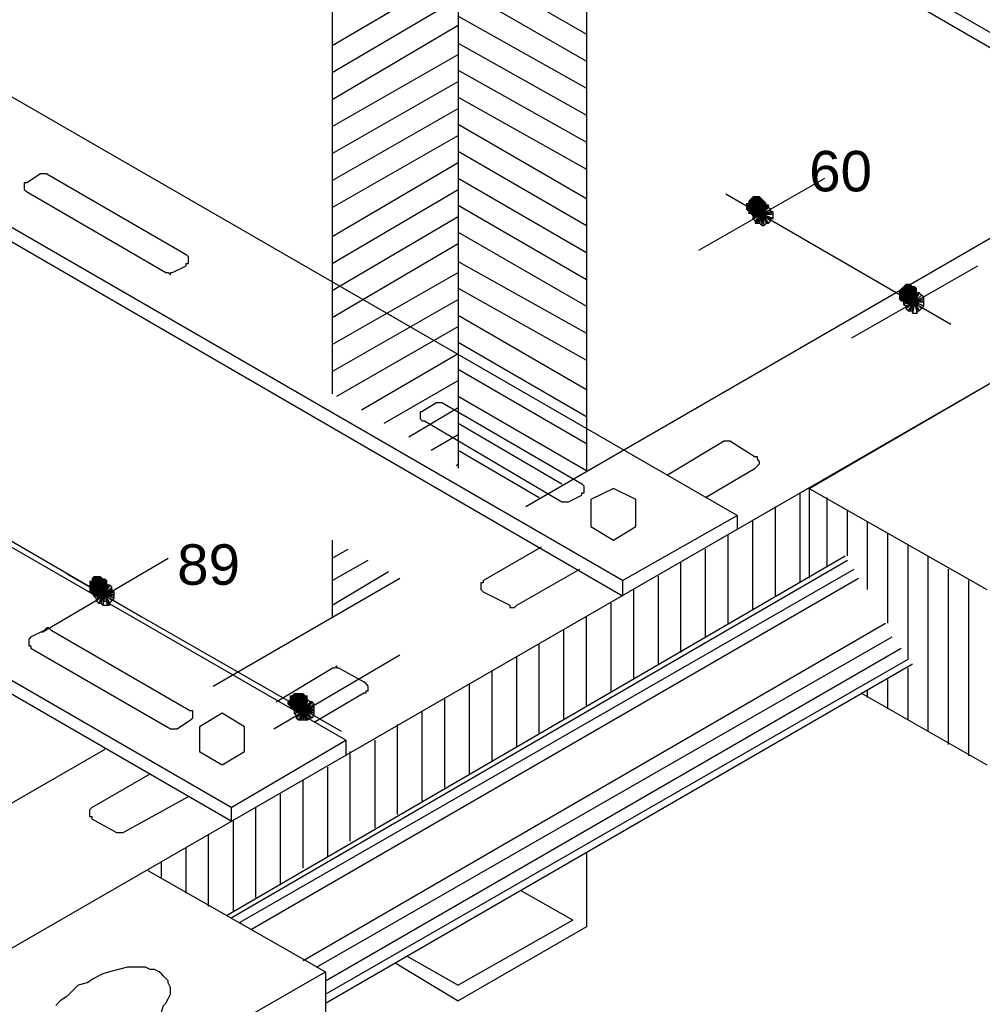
# Model space of a CAD drawing. Header units: millimetres. Extents: x 4476070 to 4476182, y -30324732 to -30324697.
# Tile 29 of 70: x 4476094.392 to 4476095.204, y -30324719.939 to -30324719.109. Entities that reach past the tile are written whole.
import ezdxf

# ---------------------------------------------------------------- set-up
doc = ezdxf.new("R2010")
doc.units = ezdxf.units.MM
doc.styles.get("Standard").update_dxf_attribs({"font": 'arial.ttf'})

msp = doc.modelspace()

# ---------------------------------------------------------------- hatches: boundary and pattern name
at = {"linetype": 'Continuous'}
for points in [[(4476095.00857, -30324719.2594), (4476095.00667, -30324719.2613), (4476095.01236, -30324719.26699)], [(4476095.01047, -30324719.25751), (4476095.00857, -30324719.2594), (4476095.01236, -30324719.26699)], [(4476095.01236, -30324719.25751), (4476095.01047, -30324719.25751), (4476095.01236, -30324719.26699)], [(4476095.01805, -30324719.2594), (4476095.01615, -30324719.25751), (4476095.01236, -30324719.26699)], [(4476095.01615, -30324719.25751), (4476095.01426, -30324719.25751), (4476095.01236, -30324719.26699)], [(4476095.01426, -30324719.25751), (4476095.01236, -30324719.25751), (4476095.01236, -30324719.26699)], [(4476095.01995, -30324719.2613), (4476095.01805, -30324719.2594), (4476095.01236, -30324719.26699)], [(4476095.00667, -30324719.26319), (4476095.00478, -30324719.26319), (4476095.01236, -30324719.26699)], [(4476095.00478, -30324719.26319), (4476095.00478, -30324719.26509), (4476095.01236, -30324719.26699)], [(4476095.00478, -30324719.26509), (4476095.00478, -30324719.26699), (4476095.01236, -30324719.26699)], [(4476095.00478, -30324719.26699), (4476095.00478, -30324719.26888), (4476095.01236, -30324719.26699)], [(4476095.00478, -30324719.26888), (4476095.00667, -30324719.27078), (4476095.01236, -30324719.26699)], [(4476095.00667, -30324719.2613), (4476095.00667, -30324719.26319), (4476095.01236, -30324719.26699)], [(4476095.00667, -30324719.27078), (4476095.00667, -30324719.27268), (4476095.01236, -30324719.26699)], [(4476095.00667, -30324719.27268), (4476095.00857, -30324719.27268), (4476095.01236, -30324719.26699)], [(4476095.00857, -30324719.27268), (4476095.01047, -30324719.27457), (4476095.01236, -30324719.26699)], [(4476095.01047, -30324719.27457), (4476095.01236, -30324719.27457), (4476095.01236, -30324719.26699)], [(4476095.02184, -30324719.26319), (4476095.01995, -30324719.2613), (4476095.01236, -30324719.26699)], [(4476095.02184, -30324719.26509), (4476095.02184, -30324719.26319), (4476095.01236, -30324719.26699)], [(4476095.02184, -30324719.26699), (4476095.02184, -30324719.26509), (4476095.01236, -30324719.26699)], [(4476095.01236, -30324719.27457), (4476095.01426, -30324719.27457), (4476095.01236, -30324719.26699)], [(4476095.01426, -30324719.27457), (4476095.01615, -30324719.27457), (4476095.01236, -30324719.26699)], [(4476095.01615, -30324719.27457), (4476095.01805, -30324719.27268), (4476095.01236, -30324719.26699)], [(4476095.01805, -30324719.27268), (4476095.01995, -30324719.27268), (4476095.01236, -30324719.26699)], [(4476095.01995, -30324719.27268), (4476095.01995, -30324719.27078), (4476095.01236, -30324719.26699)], [(4476095.01995, -30324719.27078), (4476095.02184, -30324719.26888), (4476095.01236, -30324719.26699)], [(4476095.02184, -30324719.26888), (4476095.02184, -30324719.26699), (4476095.01236, -30324719.26699)], [(4476095.13562, -30324719.33525), (4476095.13372, -30324719.33715), (4476095.14131, -30324719.34094)], [(4476095.13752, -30324719.33336), (4476095.13562, -30324719.33525), (4476095.14131, -30324719.34094)], [(4476095.13941, -30324719.33146), (4476095.13752, -30324719.33336), (4476095.14131, -30324719.34094)], [(4476095.14131, -30324719.33146), (4476095.13941, -30324719.33146), (4476095.14131, -30324719.34094)], [(4476095.1451, -30324719.33336), (4476095.1432, -30324719.33146), (4476095.14131, -30324719.34094)], [(4476095.1432, -30324719.33146), (4476095.14131, -30324719.33146), (4476095.14131, -30324719.34094)], [(4476095.14889, -30324719.33525), (4476095.147, -30324719.33336), (4476095.14131, -30324719.34094)], [(4476095.147, -30324719.33336), (4476095.1451, -30324719.33336), (4476095.14131, -30324719.34094)], [(4476095.14889, -30324719.33715), (4476095.14889, -30324719.33525), (4476095.14131, -30324719.34094)], [(4476095.13372, -30324719.33715), (4476095.13372, -30324719.33904), (4476095.14131, -30324719.34094)], [(4476095.13372, -30324719.33904), (4476095.13372, -30324719.34094), (4476095.14131, -30324719.34094)], [(4476095.13372, -30324719.34094), (4476095.13372, -30324719.34284), (4476095.14131, -30324719.34094)], [(4476095.13372, -30324719.34284), (4476095.13372, -30324719.34473), (4476095.14131, -30324719.34094)], [(4476095.13372, -30324719.34473), (4476095.13562, -30324719.34663), (4476095.14131, -30324719.34094)], [(4476095.13562, -30324719.34663), (4476095.13752, -30324719.34663), (4476095.14131, -30324719.34094)], [(4476095.13752, -30324719.34663), (4476095.13941, -30324719.34853), (4476095.14131, -30324719.34094)], [(4476095.13941, -30324719.34853), (4476095.1432, -30324719.34853), (4476095.14131, -30324719.34094)], [(4476095.14889, -30324719.33904), (4476095.14889, -30324719.33715), (4476095.14131, -30324719.34094)], [(4476095.14889, -30324719.34094), (4476095.14889, -30324719.33904), (4476095.14131, -30324719.34094)], [(4476095.14889, -30324719.34473), (4476095.14889, -30324719.34284), (4476095.14131, -30324719.34094)], [(4476095.14889, -30324719.34284), (4476095.14889, -30324719.34094), (4476095.14131, -30324719.34094)], [(4476095.1432, -30324719.34853), (4476095.1451, -30324719.34853), (4476095.14131, -30324719.34094)], [(4476095.1451, -30324719.34853), (4476095.1451, -30324719.34663), (4476095.14131, -30324719.34094)], [(4476095.1451, -30324719.34663), (4476095.147, -30324719.34663), (4476095.14131, -30324719.34094)], [(4476095.147, -30324719.34663), (4476095.14889, -30324719.34473), (4476095.14131, -30324719.34094)], [(4476094.45296, -30324719.58177), (4476094.45107, -30324719.58177), (4476094.45865, -30324719.58746)], [(4476094.45107, -30324719.58177), (4476094.45107, -30324719.58366), (4476094.45865, -30324719.58746)], [(4476094.45107, -30324719.58177), (4476094.45107, -30324719.58366), (4476094.45865, -30324719.58746)], [(4476094.45296, -30324719.58177), (4476094.45107, -30324719.58177), (4476094.45865, -30324719.58746)], [(4476094.45107, -30324719.58366), (4476094.45107, -30324719.58746), (4476094.45865, -30324719.58746)], [(4476094.45107, -30324719.58366), (4476094.45107, -30324719.58746), (4476094.45865, -30324719.58746)], [(4476094.45486, -30324719.57797), (4476094.45296, -30324719.57987), (4476094.45865, -30324719.58746)], [(4476094.45486, -30324719.57797), (4476094.45296, -30324719.57987), (4476094.45865, -30324719.58746)], [(4476094.45296, -30324719.57987), (4476094.45296, -30324719.58177), (4476094.45865, -30324719.58746)], [(4476094.45296, -30324719.57987), (4476094.45296, -30324719.58177), (4476094.45865, -30324719.58746)], [(4476094.45676, -30324719.57797), (4476094.45486, -30324719.57797), (4476094.45865, -30324719.58746)], [(4476094.45676, -30324719.57797), (4476094.45486, -30324719.57797), (4476094.45865, -30324719.58746)], [(4476094.45865, -30324719.57797), (4476094.45676, -30324719.57797), (4476094.45865, -30324719.58746)], [(4476094.45865, -30324719.57797), (4476094.45676, -30324719.57797), (4476094.45865, -30324719.58746)], [(4476094.46244, -30324719.57987), (4476094.46055, -30324719.57797), (4476094.45865, -30324719.58746)], [(4476094.46055, -30324719.57797), (4476094.45865, -30324719.57797), (4476094.45865, -30324719.58746)], [(4476094.46244, -30324719.57987), (4476094.46055, -30324719.57797), (4476094.45865, -30324719.58746)], [(4476094.46055, -30324719.57797), (4476094.45865, -30324719.57797), (4476094.45865, -30324719.58746)], [(4476094.46624, -30324719.58177), (4476094.46434, -30324719.57987), (4476094.45865, -30324719.58746)], [(4476094.46434, -30324719.57987), (4476094.46244, -30324719.57987), (4476094.45865, -30324719.58746)], [(4476094.46624, -30324719.58177), (4476094.46434, -30324719.57987), (4476094.45865, -30324719.58746)], [(4476094.46434, -30324719.57987), (4476094.46244, -30324719.57987), (4476094.45865, -30324719.58746)], [(4476094.46624, -30324719.58366), (4476094.46624, -30324719.58177), (4476094.45865, -30324719.58746)], [(4476094.46624, -30324719.58366), (4476094.46624, -30324719.58177), (4476094.45865, -30324719.58746)], [(4476094.46624, -30324719.58556), (4476094.46624, -30324719.58366), (4476094.45865, -30324719.58746)], [(4476094.46624, -30324719.58556), (4476094.46624, -30324719.58366), (4476094.45865, -30324719.58746)], [(4476094.45107, -30324719.58746), (4476094.45107, -30324719.58935), (4476094.45865, -30324719.58746)], [(4476094.45107, -30324719.58935), (4476094.45107, -30324719.59125), (4476094.45865, -30324719.58746)], [(4476094.45107, -30324719.59125), (4476094.45296, -30324719.59314), (4476094.45865, -30324719.58746)], [(4476094.45107, -30324719.58746), (4476094.45107, -30324719.58935), (4476094.45865, -30324719.58746)], [(4476094.45107, -30324719.58935), (4476094.45107, -30324719.59125), (4476094.45865, -30324719.58746)], [(4476094.45107, -30324719.59125), (4476094.45296, -30324719.59314), (4476094.45865, -30324719.58746)], [(4476094.45296, -30324719.59314), (4476094.45486, -30324719.59504), (4476094.45865, -30324719.58746)], [(4476094.45296, -30324719.59314), (4476094.45486, -30324719.59504), (4476094.45865, -30324719.58746)], [(4476094.45486, -30324719.59504), (4476094.45676, -30324719.59504), (4476094.45865, -30324719.58746)], [(4476094.45486, -30324719.59504), (4476094.45676, -30324719.59504), (4476094.45865, -30324719.58746)], [(4476094.45676, -30324719.59504), (4476094.46055, -30324719.59504), (4476094.45865, -30324719.58746)], [(4476094.45676, -30324719.59504), (4476094.46055, -30324719.59504), (4476094.45865, -30324719.58746)], [(4476094.46813, -30324719.58746), (4476094.46624, -30324719.58556), (4476094.45865, -30324719.58746)], [(4476094.46813, -30324719.58746), (4476094.46624, -30324719.58556), (4476094.45865, -30324719.58746)], [(4476094.46624, -30324719.59125), (4476094.46624, -30324719.58935), (4476094.45865, -30324719.58746)], [(4476094.46624, -30324719.58935), (4476094.46813, -30324719.58746), (4476094.45865, -30324719.58746)], [(4476094.46055, -30324719.59504), (4476094.46244, -30324719.59504), (4476094.45865, -30324719.58746)], [(4476094.46244, -30324719.59504), (4476094.46434, -30324719.59314), (4476094.45865, -30324719.58746)], [(4476094.46434, -30324719.59314), (4476094.46624, -30324719.59125), (4476094.45865, -30324719.58746)], [(4476094.46055, -30324719.59504), (4476094.46244, -30324719.59504), (4476094.45865, -30324719.58746)], [(4476094.46244, -30324719.59504), (4476094.46434, -30324719.59314), (4476094.45865, -30324719.58746)], [(4476094.46434, -30324719.59314), (4476094.46624, -30324719.59125), (4476094.45865, -30324719.58746)], [(4476094.46624, -30324719.59125), (4476094.46624, -30324719.58935), (4476094.45865, -30324719.58746)], [(4476094.46624, -30324719.58935), (4476094.46813, -30324719.58746), (4476094.45865, -30324719.58746)], [(4476094.61983, -30324719.68227), (4476094.61794, -30324719.68417), (4476094.62742, -30324719.68417)], [(4476094.61794, -30324719.68417), (4476094.61794, -30324719.68606), (4476094.62742, -30324719.68417)], [(4476094.61794, -30324719.68606), (4476094.61983, -30324719.68796), (4476094.62742, -30324719.68417)], [(4476094.62173, -30324719.67848), (4476094.61983, -30324719.67848), (4476094.62742, -30324719.68417)], [(4476094.61983, -30324719.67848), (4476094.61983, -30324719.68037), (4476094.62742, -30324719.68417)], [(4476094.61983, -30324719.68037), (4476094.61983, -30324719.68227), (4476094.62742, -30324719.68417)], [(4476094.61983, -30324719.68796), (4476094.62173, -30324719.68985), (4476094.62742, -30324719.68417)], [(4476094.62363, -30324719.67658), (4476094.62173, -30324719.67848), (4476094.62742, -30324719.68417)], [(4476094.62173, -30324719.68985), (4476094.62363, -30324719.69175), (4476094.62742, -30324719.68417)], [(4476094.62552, -30324719.67658), (4476094.62363, -30324719.67658), (4476094.62742, -30324719.68417)], [(4476094.62363, -30324719.69175), (4476094.62742, -30324719.69365), (4476094.62742, -30324719.68417)], [(4476094.62742, -30324719.67658), (4476094.62552, -30324719.67658), (4476094.62742, -30324719.68417)], [(4476094.63311, -30324719.67848), (4476094.63121, -30324719.67658), (4476094.62742, -30324719.68417)], [(4476094.63121, -30324719.67658), (4476094.62932, -30324719.67658), (4476094.62742, -30324719.68417)], [(4476094.62932, -30324719.67658), (4476094.62742, -30324719.67658), (4476094.62742, -30324719.68417)], [(4476094.63501, -30324719.68037), (4476094.63501, -30324719.67848), (4476094.62742, -30324719.68417)], [(4476094.63501, -30324719.67848), (4476094.63311, -30324719.67848), (4476094.62742, -30324719.68417)], [(4476094.63501, -30324719.68227), (4476094.63501, -30324719.68037), (4476094.62742, -30324719.68417)], [(4476094.63501, -30324719.68606), (4476094.63501, -30324719.68227), (4476094.62742, -30324719.68417)], [(4476094.63501, -30324719.68796), (4476094.63501, -30324719.68606), (4476094.62742, -30324719.68417)], [(4476094.62742, -30324719.69365), (4476094.62932, -30324719.69175), (4476094.62742, -30324719.68417)], [(4476094.62932, -30324719.69175), (4476094.63121, -30324719.69175), (4476094.62742, -30324719.68417)], [(4476094.63121, -30324719.69175), (4476094.63311, -30324719.68985), (4476094.62742, -30324719.68417)], [(4476094.63311, -30324719.68985), (4476094.63501, -30324719.68796), (4476094.62742, -30324719.68417)]]:
    msp.add_hatch(color=256, dxfattribs=at).paths.add_polyline_path(points)

# ---------------------------------------------------------------- linework, layer by layer
for points in [[(4476095.45609, -30324719.2613), (4476094.47382, -30324718.69431)], [(4476095.45609, -30324719.27457), (4476094.47382, -30324718.70569)], [(4476094.65586, -30324718.81188), (4476094.65586, -30324719.42438)], [(4476094.76205, -30324718.87446), (4476094.76205, -30324719.48695)], [(4476094.87014, -30324718.93514), (4476094.87014, -30324719.48885)], [(4476094.99719, -30324719.52678), (4476094.01493, -30324718.95979)], [(4476094.90048, -30324719.58177), (4476093.92011, -30324719.01478)], [(4476094.90048, -30324719.59504), (4476093.92011, -30324719.02616)], [(4476094.76205, -30324719.0584), (4476094.87014, -30324719.12097)], [(4476094.65586, -30324719.13046), (4476094.76205, -30324719.06788)], [(4476094.76205, -30324719.08115), (4476094.87014, -30324719.14373)], [(4476094.65586, -30324719.15321), (4476094.76205, -30324719.09063)], [(4476094.76205, -30324719.1058), (4476094.87014, -30324719.16648)], [(4476094.65586, -30324719.17597), (4476094.76205, -30324719.11339)], [(4476094.76205, -30324719.12856), (4476094.87014, -30324719.18924)], [(4476094.65586, -30324719.19872), (4476094.76205, -30324719.13804)], [(4476094.66724, -30324719.7164), (4476093.68498, -30324719.14942)], [(4476094.76205, -30324719.15131), (4476094.87014, -30324719.212)], [(4476094.65586, -30324719.22148), (4476094.76205, -30324719.1608)], [(4476093.46122, -30324720.42561), (4476095.63813, -30324719.16838)], [(4476094.76205, -30324719.17407), (4476094.87014, -30324719.23475)], [(4476094.65586, -30324719.24423), (4476094.76205, -30324719.18355)], [(4476094.76205, -30324719.19682), (4476094.87014, -30324719.2594)], [(4476094.57053, -30324719.77329), (4476093.59016, -30324719.20631)], [(4476094.65586, -30324719.26699), (4476094.76205, -30324719.20631)], [(4476094.57053, -30324719.78467), (4476093.59016, -30324719.21768)], [(4476094.76205, -30324719.21958), (4476094.87014, -30324719.28216)], [(4476094.65586, -30324719.29164), (4476094.76205, -30324719.22906)], [(4476094.39797, -30324719.24613), (4476094.40935, -30324719.23854)], [(4476094.41504, -30324719.23854), (4476094.41314, -30324719.23854), (4476094.41125, -30324719.23854), (4476094.41125, -30324719.23854), (4476094.40935, -30324719.23854)], [(4476094.41504, -30324719.23854), (4476094.53261, -30324719.30681)], [(4476094.76205, -30324719.24234), (4476094.87014, -30324719.30491)], [(4476094.96496, -30324719.30302), (4476095.07115, -30324719.24234)], [(4476094.39797, -30324719.24613), (4476094.39797, -30324719.24613), (4476094.39608, -30324719.24613), (4476094.39608, -30324719.24802), (4476094.39608, -30324719.24992), (4476094.39608, -30324719.25182), (4476094.39608, -30324719.25182), (4476094.39797, -30324719.25371), (4476094.39797, -30324719.25371)], [(4476094.65586, -30324719.31439), (4476094.76205, -30324719.25182)], [(4476094.39797, -30324719.25371), (4476094.51554, -30324719.32198)], [(4476094.81894, -30324719.51919), (4476095.26836, -30324719.2594)], [(4476094.98771, -30324719.25561), (4476095.17734, -30324719.36559)], [(4476094.76205, -30324719.26509), (4476094.87014, -30324719.32767)], [(4476095.01236, -30324719.26699), (4476095.01047, -30324719.26888), (4476095.01805, -30324719.27268), (4476095.01236, -30324719.26699)], [(4476095.01047, -30324719.26888), (4476095.01047, -30324719.27078), (4476095.01805, -30324719.27268), (4476095.01047, -30324719.26888)], [(4476095.01426, -30324719.26509), (4476095.01236, -30324719.26699), (4476095.01805, -30324719.27268), (4476095.01426, -30324719.26509)], [(4476095.01615, -30324719.26509), (4476095.01426, -30324719.26509), (4476095.01805, -30324719.27268), (4476095.01615, -30324719.26509)], [(4476095.01805, -30324719.26509), (4476095.01615, -30324719.26509), (4476095.01805, -30324719.27268), (4476095.01805, -30324719.26509)], [(4476095.02374, -30324719.26699), (4476095.02374, -30324719.26509), (4476095.01805, -30324719.27268), (4476095.02374, -30324719.26699)], [(4476095.02374, -30324719.26509), (4476095.02184, -30324719.26509), (4476095.01805, -30324719.27268), (4476095.02374, -30324719.26509)], [(4476095.02184, -30324719.26509), (4476095.01995, -30324719.26509), (4476095.01805, -30324719.27268), (4476095.02184, -30324719.26509)], [(4476095.01995, -30324719.26509), (4476095.01805, -30324719.26509), (4476095.01805, -30324719.27268), (4476095.01995, -30324719.26509)], [(4476095.02564, -30324719.26888), (4476095.02374, -30324719.26699), (4476095.01805, -30324719.27268), (4476095.02564, -30324719.26888)], [(4476095.02564, -30324719.27078), (4476095.02564, -30324719.26888), (4476095.01805, -30324719.27268), (4476095.02564, -30324719.27078)], [(4476094.65586, -30324719.33715), (4476094.76205, -30324719.27457)], [(4476095.01047, -30324719.27078), (4476095.01047, -30324719.27268), (4476095.01805, -30324719.27268), (4476095.01047, -30324719.27078)], [(4476095.01047, -30324719.27268), (4476095.01047, -30324719.27457), (4476095.01805, -30324719.27268), (4476095.01047, -30324719.27268)], [(4476095.01047, -30324719.27457), (4476095.01047, -30324719.27647), (4476095.01805, -30324719.27268), (4476095.01047, -30324719.27457)], [(4476095.01047, -30324719.27647), (4476095.01236, -30324719.27836), (4476095.01805, -30324719.27268), (4476095.01047, -30324719.27647)], [(4476095.01236, -30324719.27836), (4476095.01236, -30324719.28026), (4476095.01805, -30324719.27268), (4476095.01236, -30324719.27836)], [(4476095.01236, -30324719.28026), (4476095.01426, -30324719.28026), (4476095.01805, -30324719.27268), (4476095.01236, -30324719.28026)], [(4476095.01426, -30324719.28026), (4476095.01615, -30324719.28026), (4476095.01805, -30324719.27268), (4476095.01426, -30324719.28026)], [(4476095.01615, -30324719.28026), (4476095.01805, -30324719.28216), (4476095.01805, -30324719.27268), (4476095.01615, -30324719.28026)], [(4476095.02753, -30324719.27268), (4476095.02753, -30324719.27078), (4476095.01805, -30324719.27268), (4476095.02753, -30324719.27268)], [(4476095.02753, -30324719.27078), (4476095.02564, -30324719.27078), (4476095.01805, -30324719.27268), (4476095.02753, -30324719.27078)], [(4476095.01805, -30324719.28216), (4476095.01995, -30324719.28216), (4476095.01805, -30324719.27268), (4476095.01805, -30324719.28216)], [(4476095.01995, -30324719.28216), (4476095.02184, -30324719.28026), (4476095.01805, -30324719.27268), (4476095.01995, -30324719.28216)], [(4476095.02184, -30324719.28026), (4476095.02374, -30324719.28026), (4476095.01805, -30324719.27268), (4476095.02184, -30324719.28026)], [(4476095.02374, -30324719.28026), (4476095.02564, -30324719.27836), (4476095.01805, -30324719.27268), (4476095.02374, -30324719.28026)], [(4476095.02564, -30324719.27836), (4476095.02564, -30324719.27647), (4476095.01805, -30324719.27268), (4476095.02564, -30324719.27836)], [(4476095.02564, -30324719.27647), (4476095.02753, -30324719.27647), (4476095.01805, -30324719.27268), (4476095.02564, -30324719.27647)], [(4476095.02753, -30324719.27647), (4476095.02753, -30324719.27268), (4476095.01805, -30324719.27268), (4476095.02753, -30324719.27647)], [(4476094.76205, -30324719.28785), (4476094.87014, -30324719.35042)], [(4476094.65586, -30324719.3599), (4476094.76205, -30324719.29733)], [(4476094.53261, -30324719.31629), (4476094.53261, -30324719.31439), (4476094.5345, -30324719.31439), (4476094.5345, -30324719.3125), (4476094.5345, -30324719.3106), (4476094.5345, -30324719.3106), (4476094.5345, -30324719.3087), (4476094.53261, -30324719.30681)], [(4476094.52123, -30324719.32198), (4476094.53261, -30324719.31629)], [(4476094.76205, -30324719.3125), (4476094.87014, -30324719.37318)], [(4476095.0939, -30324719.37697), (4476095.20009, -30324719.31629)], [(4476094.51554, -30324719.32198), (4476094.51744, -30324719.32198), (4476094.51933, -30324719.32387), (4476094.51933, -30324719.32198), (4476094.52123, -30324719.32198)], [(4476094.65586, -30324719.38266), (4476094.76205, -30324719.32198)], [(4476094.76205, -30324719.33525), (4476094.87014, -30324719.39593)], [(4476095.14131, -30324719.34094), (4476095.13941, -30324719.34284), (4476095.147, -30324719.34663), (4476095.14131, -30324719.34094)], [(4476095.13941, -30324719.34284), (4476095.13941, -30324719.34473), (4476095.147, -30324719.34663), (4476095.13941, -30324719.34284)], [(4476095.1432, -30324719.33904), (4476095.14131, -30324719.33904), (4476095.147, -30324719.34663), (4476095.1432, -30324719.33904)], [(4476095.14131, -30324719.33904), (4476095.14131, -30324719.34094), (4476095.147, -30324719.34663), (4476095.14131, -30324719.33904)], [(4476095.1451, -30324719.33904), (4476095.1432, -30324719.33904), (4476095.147, -30324719.34663), (4476095.1451, -30324719.33904)], [(4476095.147, -30324719.33904), (4476095.1451, -30324719.33904), (4476095.147, -30324719.34663), (4476095.147, -30324719.33904)], [(4476095.15269, -30324719.34094), (4476095.15079, -30324719.33904), (4476095.147, -30324719.34663), (4476095.15269, -30324719.34094)], [(4476095.15079, -30324719.33904), (4476095.14889, -30324719.33904), (4476095.147, -30324719.34663), (4476095.15079, -30324719.33904)], [(4476095.14889, -30324719.33904), (4476095.147, -30324719.33904), (4476095.147, -30324719.34663), (4476095.14889, -30324719.33904)], [(4476095.15458, -30324719.34284), (4476095.15269, -30324719.34094), (4476095.147, -30324719.34663), (4476095.15458, -30324719.34284)], [(4476095.15458, -30324719.34473), (4476095.15458, -30324719.34284), (4476095.147, -30324719.34663), (4476095.15458, -30324719.34473)], [(4476094.65586, -30324719.40541), (4476094.76205, -30324719.34473)], [(4476095.13941, -30324719.34473), (4476095.13752, -30324719.34663), (4476095.147, -30324719.34663), (4476095.13941, -30324719.34473)], [(4476095.13752, -30324719.34663), (4476095.13752, -30324719.34853), (4476095.147, -30324719.34663), (4476095.13752, -30324719.34663)], [(4476095.13752, -30324719.34853), (4476095.13941, -30324719.35042), (4476095.147, -30324719.34663), (4476095.13752, -30324719.34853)], [(4476095.13941, -30324719.35042), (4476095.13941, -30324719.35232), (4476095.147, -30324719.34663), (4476095.13941, -30324719.35042)], [(4476095.13941, -30324719.35232), (4476095.14131, -30324719.35422), (4476095.147, -30324719.34663), (4476095.13941, -30324719.35232)], [(4476095.14131, -30324719.35422), (4476095.1432, -30324719.35422), (4476095.147, -30324719.34663), (4476095.14131, -30324719.35422)], [(4476095.1432, -30324719.35422), (4476095.1451, -30324719.35422), (4476095.147, -30324719.34663), (4476095.1432, -30324719.35422)], [(4476095.1451, -30324719.35422), (4476095.1451, -30324719.35611), (4476095.147, -30324719.34663), (4476095.1451, -30324719.35422)], [(4476095.1451, -30324719.35611), (4476095.14889, -30324719.35611), (4476095.147, -30324719.34663), (4476095.1451, -30324719.35611)], [(4476095.15458, -30324719.34663), (4476095.15458, -30324719.34473), (4476095.147, -30324719.34663), (4476095.15458, -30324719.34663)], [(4476095.15458, -30324719.35042), (4476095.15458, -30324719.35042), (4476095.147, -30324719.34663), (4476095.15458, -30324719.35042)], [(4476095.15458, -30324719.35042), (4476095.15458, -30324719.34663), (4476095.147, -30324719.34663), (4476095.15458, -30324719.35042)], [(4476095.15458, -30324719.34663), (4476095.15458, -30324719.34663), (4476095.147, -30324719.34663), (4476095.15458, -30324719.34663)], [(4476095.14889, -30324719.35611), (4476095.14889, -30324719.35422), (4476095.147, -30324719.34663), (4476095.14889, -30324719.35611)], [(4476095.14889, -30324719.35422), (4476095.15079, -30324719.35422), (4476095.147, -30324719.34663), (4476095.14889, -30324719.35422)], [(4476095.15079, -30324719.35422), (4476095.15269, -30324719.35232), (4476095.147, -30324719.34663), (4476095.15079, -30324719.35422)], [(4476095.15269, -30324719.35232), (4476095.15458, -30324719.35042), (4476095.147, -30324719.34663), (4476095.15269, -30324719.35232)], [(4476094.76205, -30324719.35801), (4476094.87014, -30324719.42058)], [(4476094.65966, -30324719.42627), (4476094.76205, -30324719.36749)], [(4476095.05787, -30324719.50402), (4476095.30249, -30324719.3618)], [(4476094.76205, -30324719.38076), (4476094.87014, -30324719.44334)], [(4476094.68052, -30324719.43765), (4476094.76205, -30324719.39024)], [(4476094.76205, -30324719.40352), (4476094.87014, -30324719.46609)], [(4476094.69948, -30324719.44903), (4476094.76205, -30324719.413)], [(4476094.76205, -30324719.42627), (4476094.87014, -30324719.48885)], [(4476094.73361, -30324719.43765), (4476094.74309, -30324719.43196)], [(4476094.74878, -30324719.43196), (4476094.74688, -30324719.43196), (4476094.74688, -30324719.43196), (4476094.74499, -30324719.43196), (4476094.74309, -30324719.43196)], [(4476094.74878, -30324719.43196), (4476094.86635, -30324719.50023)], [(4476094.72034, -30324719.46041), (4476094.76205, -30324719.43575)], [(4476094.73361, -30324719.43765), (4476094.73171, -30324719.43955), (4476094.72982, -30324719.43955), (4476094.72982, -30324719.44144), (4476094.72982, -30324719.44334), (4476094.72982, -30324719.44524), (4476094.72982, -30324719.44524), (4476094.73171, -30324719.44713), (4476094.73361, -30324719.44713)], [(4476094.73361, -30324719.44713), (4476094.84928, -30324719.5154)], [(4476094.76205, -30324719.44903), (4476094.84928, -30324719.50023)], [(4476094.22731, -30324719.45661), (4476094.49468, -30324719.61211)], [(4476094.7393, -30324719.47178), (4476094.76205, -30324719.45851)], [(4476094.93841, -30324719.49264), (4476094.98581, -30324719.4642)], [(4476094.9915, -30324719.4642), (4476094.98961, -30324719.4642), (4476094.98961, -30324719.4642), (4476094.98771, -30324719.4642), (4476094.98581, -30324719.4642)], [(4476094.9915, -30324719.4642), (4476095.01236, -30324719.47747)], [(4476094.76205, -30324719.47178), (4476094.83032, -30324719.51161)], [(4476094.76016, -30324719.48506), (4476094.76205, -30324719.48316)], [(4476095.01236, -30324719.48695), (4476095.01426, -30324719.48506), (4476095.01426, -30324719.48506), (4476095.01615, -30324719.48316), (4476095.01615, -30324719.48126), (4476095.01615, -30324719.48126), (4476095.01426, -30324719.47937), (4476095.01426, -30324719.47747), (4476095.01236, -30324719.47747)], [(4476094.97064, -30324719.51161), (4476095.01236, -30324719.48695)], [(4476094.86635, -30324719.50971), (4476094.86635, -30324719.50781), (4476094.86825, -30324719.50781), (4476094.86825, -30324719.50592), (4476094.86825, -30324719.50402), (4476094.86825, -30324719.50212), (4476094.86825, -30324719.50212), (4476094.86635, -30324719.50023)], [(4476094.85497, -30324719.5154), (4476094.86635, -30324719.50971)], [(4476094.87393, -30324719.5135), (4476094.87393, -30324719.53626), (4476094.8929, -30324719.54763), (4476094.91186, -30324719.53626), (4476094.91186, -30324719.5135), (4476094.8929, -30324719.50402), (4476094.87393, -30324719.5135)], [(4476095.05029, -30324719.58366), (4476095.05029, -30324719.50781)], [(4476095.05787, -30324719.50402), (4476095.05787, -30324719.57987)], [(4476095.05787, -30324719.50402), (4476095.20768, -30324719.58935)], [(4476094.84928, -30324719.5154), (4476094.85118, -30324719.5154), (4476094.85308, -30324719.5154), (4476094.85308, -30324719.5154), (4476094.85497, -30324719.5154)], [(4476095.07304, -30324719.57039), (4476095.07304, -30324719.51161)], [(4476095.02943, -30324719.59504), (4476095.02943, -30324719.51919)], [(4476095.09011, -30324719.56091), (4476095.09011, -30324719.52298)], [(4476094.90048, -30324719.58177), (4476094.99719, -30324719.52678)], [(4476094.99719, -30324719.52678), (4476094.99719, -30324719.53815)], [(4476095.01047, -30324719.60642), (4476095.01047, -30324719.53057)], [(4476095.10718, -30324719.58935), (4476095.10718, -30324719.53246)], [(4476095.12424, -30324719.6178), (4476095.12424, -30324719.54195)], [(4476094.65586, -30324719.54763), (4476094.65586, -30324719.61211)], [(4476094.98961, -30324719.6178), (4476094.98961, -30324719.54384)], [(4476095.14131, -30324719.64814), (4476095.14131, -30324719.55143)], [(4476094.65586, -30324719.5628), (4476094.66914, -30324719.55522)], [(4476094.78291, -30324719.58177), (4476094.83222, -30324719.55332)], [(4476094.97064, -30324719.62917), (4476094.97064, -30324719.55522)], [(4476094.41125, -30324719.62538), (4476094.51744, -30324719.5628)], [(4476094.56674, -30324719.86431), (4476095.08821, -30324719.56091)], [(4476094.57053, -30324719.86621), (4476095.09011, -30324719.5647)], [(4476094.65586, -30324719.58177), (4476094.6862, -30324719.5647)], [(4476094.94979, -30324719.64245), (4476094.94979, -30324719.5666)], [(4476095.15837, -30324719.70882), (4476095.15837, -30324719.56091)], [(4476094.4321, -30324719.57608), (4476094.66345, -30324719.70882)], [(4476094.57812, -30324719.87), (4476095.0958, -30324719.57229)], [(4476094.65586, -30324719.60263), (4476094.70327, -30324719.57418)], [(4476094.81136, -30324719.60263), (4476094.86445, -30324719.57229)], [(4476095.17544, -30324719.72019), (4476095.17544, -30324719.57229)], [(4476094.55536, -30324719.67089), (4476094.71275, -30324719.57987)], [(4476094.5876, -30324719.87569), (4476095.09959, -30324719.57987)], [(4476094.78291, -30324719.58177), (4476094.78291, -30324719.58366), (4476094.78102, -30324719.58366), (4476094.78102, -30324719.58556), (4476094.78102, -30324719.58746), (4476094.78102, -30324719.58746), (4476094.78102, -30324719.58935), (4476094.78291, -30324719.59125), (4476094.78291, -30324719.59125)], [(4476094.90048, -30324719.58177), (4476094.90048, -30324719.59504)], [(4476094.90048, -30324719.58177), (4476094.90048, -30324719.59504)], [(4476094.93082, -30324719.65193), (4476094.93082, -30324719.57797)], [(4476095.19251, -30324719.72968), (4476095.19251, -30324719.58177)], [(4476094.45676, -30324719.58935), (4476094.45486, -30324719.59125), (4476094.46434, -30324719.59314), (4476094.45676, -30324719.58935)], [(4476094.45676, -30324719.58935), (4476094.45486, -30324719.59125), (4476094.46434, -30324719.59314), (4476094.45676, -30324719.58935)], [(4476094.45486, -30324719.59125), (4476094.45486, -30324719.59314), (4476094.46434, -30324719.59314), (4476094.45486, -30324719.59125)], [(4476094.45486, -30324719.59125), (4476094.45486, -30324719.59314), (4476094.46434, -30324719.59314), (4476094.45486, -30324719.59125)], [(4476094.45865, -30324719.58746), (4476094.45676, -30324719.58935), (4476094.46434, -30324719.59314), (4476094.45865, -30324719.58746)], [(4476094.45865, -30324719.58746), (4476094.45676, -30324719.58935), (4476094.46434, -30324719.59314), (4476094.45865, -30324719.58746)], [(4476094.46055, -30324719.58556), (4476094.45865, -30324719.58556), (4476094.46434, -30324719.59314), (4476094.46055, -30324719.58556)], [(4476094.45865, -30324719.58556), (4476094.45865, -30324719.58746), (4476094.46434, -30324719.59314), (4476094.45865, -30324719.58556)], [(4476094.46055, -30324719.58556), (4476094.45865, -30324719.58556), (4476094.46434, -30324719.59314), (4476094.46055, -30324719.58556)], [(4476094.45865, -30324719.58556), (4476094.45865, -30324719.58746), (4476094.46434, -30324719.59314), (4476094.45865, -30324719.58556)], [(4476094.46244, -30324719.58556), (4476094.46055, -30324719.58556), (4476094.46434, -30324719.59314), (4476094.46244, -30324719.58556)], [(4476094.46244, -30324719.58556), (4476094.46055, -30324719.58556), (4476094.46434, -30324719.59314), (4476094.46244, -30324719.58556)], [(4476094.46434, -30324719.58556), (4476094.46244, -30324719.58556), (4476094.46434, -30324719.59314), (4476094.46434, -30324719.58556)], [(4476094.46434, -30324719.58556), (4476094.46244, -30324719.58556), (4476094.46434, -30324719.59314), (4476094.46434, -30324719.58556)], [(4476094.47003, -30324719.58746), (4476094.46813, -30324719.58556), (4476094.46434, -30324719.59314), (4476094.47003, -30324719.58746)], [(4476094.46813, -30324719.58556), (4476094.46624, -30324719.58556), (4476094.46434, -30324719.59314), (4476094.46813, -30324719.58556)], [(4476094.46624, -30324719.58556), (4476094.46434, -30324719.58556), (4476094.46434, -30324719.59314), (4476094.46624, -30324719.58556)], [(4476094.47003, -30324719.58746), (4476094.46813, -30324719.58556), (4476094.46434, -30324719.59314), (4476094.47003, -30324719.58746)], [(4476094.46813, -30324719.58556), (4476094.46624, -30324719.58556), (4476094.46434, -30324719.59314), (4476094.46813, -30324719.58556)], [(4476094.46624, -30324719.58556), (4476094.46434, -30324719.58556), (4476094.46434, -30324719.59314), (4476094.46624, -30324719.58556)], [(4476094.47003, -30324719.58935), (4476094.47003, -30324719.58746), (4476094.46434, -30324719.59314), (4476094.47003, -30324719.58935)], [(4476094.47003, -30324719.58935), (4476094.47003, -30324719.58746), (4476094.46434, -30324719.59314), (4476094.47003, -30324719.58935)], [(4476094.47193, -30324719.59125), (4476094.47003, -30324719.58935), (4476094.46434, -30324719.59314), (4476094.47193, -30324719.59125)], [(4476094.47193, -30324719.59125), (4476094.47003, -30324719.58935), (4476094.46434, -30324719.59314), (4476094.47193, -30324719.59125)], [(4476094.47193, -30324719.59314), (4476094.47193, -30324719.59125), (4476094.46434, -30324719.59314), (4476094.47193, -30324719.59314)], [(4476094.47193, -30324719.59314), (4476094.47193, -30324719.59125), (4476094.46434, -30324719.59314), (4476094.47193, -30324719.59314)], [(4476094.78291, -30324719.59125), (4476094.80567, -30324719.60263)], [(4476094.90996, -30324719.6652), (4476094.90996, -30324719.58935)], [(4476094.45486, -30324719.59314), (4476094.45486, -30324719.59504), (4476094.46434, -30324719.59314), (4476094.45486, -30324719.59314)], [(4476094.45486, -30324719.59504), (4476094.45676, -30324719.59694), (4476094.46434, -30324719.59314), (4476094.45486, -30324719.59504)], [(4476094.45486, -30324719.59314), (4476094.45486, -30324719.59504), (4476094.46434, -30324719.59314), (4476094.45486, -30324719.59314)], [(4476094.45486, -30324719.59504), (4476094.45676, -30324719.59694), (4476094.46434, -30324719.59314), (4476094.45486, -30324719.59504)], [(4476094.45676, -30324719.59694), (4476094.45676, -30324719.59883), (4476094.46434, -30324719.59314), (4476094.45676, -30324719.59694)], [(4476094.45676, -30324719.59883), (4476094.45865, -30324719.60073), (4476094.46434, -30324719.59314), (4476094.45676, -30324719.59883)], [(4476094.45676, -30324719.59694), (4476094.45676, -30324719.59883), (4476094.46434, -30324719.59314), (4476094.45676, -30324719.59694)], [(4476094.45676, -30324719.59883), (4476094.45865, -30324719.60073), (4476094.46434, -30324719.59314), (4476094.45676, -30324719.59883)], [(4476094.45865, -30324719.60073), (4476094.46055, -30324719.60073), (4476094.46434, -30324719.59314), (4476094.45865, -30324719.60073)], [(4476094.45865, -30324719.60073), (4476094.46055, -30324719.60073), (4476094.46434, -30324719.59314), (4476094.45865, -30324719.60073)], [(4476094.46055, -30324719.60073), (4476094.46244, -30324719.60263), (4476094.46434, -30324719.59314), (4476094.46055, -30324719.60073)], [(4476094.46055, -30324719.60073), (4476094.46244, -30324719.60263), (4476094.46434, -30324719.59314), (4476094.46055, -30324719.60073)], [(4476094.46244, -30324719.60263), (4476094.46244, -30324719.60263), (4476094.46434, -30324719.59314), (4476094.46244, -30324719.60263)], [(4476094.46244, -30324719.60263), (4476094.46624, -30324719.60263), (4476094.46434, -30324719.59314), (4476094.46244, -30324719.60263)], [(4476094.46244, -30324719.60263), (4476094.46244, -30324719.60263), (4476094.46434, -30324719.59314), (4476094.46244, -30324719.60263)], [(4476094.46244, -30324719.60263), (4476094.46624, -30324719.60263), (4476094.46434, -30324719.59314), (4476094.46244, -30324719.60263)], [(4476094.47193, -30324719.59694), (4476094.47193, -30324719.59694), (4476094.46434, -30324719.59314), (4476094.47193, -30324719.59694)], [(4476094.47193, -30324719.59694), (4476094.47193, -30324719.59504), (4476094.46434, -30324719.59314), (4476094.47193, -30324719.59694)], [(4476094.47193, -30324719.59504), (4476094.47193, -30324719.59314), (4476094.46434, -30324719.59314), (4476094.47193, -30324719.59504)], [(4476094.46624, -30324719.60263), (4476094.46813, -30324719.60263), (4476094.46434, -30324719.59314), (4476094.46624, -30324719.60263)], [(4476094.46813, -30324719.60263), (4476094.46813, -30324719.60073), (4476094.46434, -30324719.59314), (4476094.46813, -30324719.60263)], [(4476094.46813, -30324719.60073), (4476094.47003, -30324719.59883), (4476094.46434, -30324719.59314), (4476094.46813, -30324719.60073)], [(4476094.47003, -30324719.59883), (4476094.47193, -30324719.59694), (4476094.46434, -30324719.59314), (4476094.47003, -30324719.59883)], [(4476094.46624, -30324719.60263), (4476094.46813, -30324719.60263), (4476094.46434, -30324719.59314), (4476094.46624, -30324719.60263)], [(4476094.46813, -30324719.60263), (4476094.46813, -30324719.60073), (4476094.46434, -30324719.59314), (4476094.46813, -30324719.60263)], [(4476094.46813, -30324719.60073), (4476094.47003, -30324719.59883), (4476094.46434, -30324719.59314), (4476094.46813, -30324719.60073)], [(4476094.47003, -30324719.59883), (4476094.47193, -30324719.59694), (4476094.46434, -30324719.59314), (4476094.47003, -30324719.59883)], [(4476094.47193, -30324719.59694), (4476094.47193, -30324719.59694), (4476094.46434, -30324719.59314), (4476094.47193, -30324719.59694)], [(4476094.47193, -30324719.59694), (4476094.47193, -30324719.59504), (4476094.46434, -30324719.59314), (4476094.47193, -30324719.59694)], [(4476094.47193, -30324719.59504), (4476094.47193, -30324719.59314), (4476094.46434, -30324719.59314), (4476094.47193, -30324719.59504)], [(4476094.891, -30324719.67658), (4476094.891, -30324719.60073)], [(4476094.80567, -30324719.60263), (4476094.80567, -30324719.60452), (4476094.80757, -30324719.60452), (4476094.80946, -30324719.60452), (4476094.81136, -30324719.60263)], [(4476094.63121, -30324719.90224), (4476095.12235, -30324719.6178)], [(4476094.87014, -30324719.68796), (4476094.87014, -30324719.61211)], [(4476094.40176, -30324719.62917), (4476094.41314, -30324719.62348)], [(4476094.41883, -30324719.62348), (4476094.41693, -30324719.62159), (4476094.41504, -30324719.62159), (4476094.41504, -30324719.62159), (4476094.41314, -30324719.62348)], [(4476094.41883, -30324719.62348), (4476094.5364, -30324719.69175)], [(4476094.85118, -30324719.69934), (4476094.85118, -30324719.62348)], [(4476094.40176, -30324719.62917), (4476094.40176, -30324719.62917), (4476094.39987, -30324719.63107), (4476094.39987, -30324719.63297), (4476094.39987, -30324719.63486), (4476094.39987, -30324719.63486), (4476094.39987, -30324719.63676), (4476094.40176, -30324719.63676), (4476094.40176, -30324719.63866)], [(4476094.64259, -30324719.90793), (4476095.12803, -30324719.62917)], [(4476094.40176, -30324719.63866), (4476094.51933, -30324719.70692)], [(4476094.65018, -30324719.9193), (4476095.13562, -30324719.63866)], [(4476094.83032, -30324719.71071), (4476094.83032, -30324719.63486)], [(4476094.60656, -30324719.70692), (4476094.71275, -30324719.64434)], [(4476094.65018, -30324719.93068), (4476095.14131, -30324719.64814)], [(4476094.81136, -30324719.72209), (4476094.81136, -30324719.64624)], [(4476094.60846, -30324719.68417), (4476094.65586, -30324719.65572)], [(4476094.65018, -30324719.93827), (4476095.1451, -30324719.65193)], [(4476094.66155, -30324719.65572), (4476094.65966, -30324719.65572), (4476094.65966, -30324719.65383), (4476094.65776, -30324719.65572), (4476094.65586, -30324719.65572)], [(4476094.66155, -30324719.65572), (4476094.68241, -30324719.6671)], [(4476094.7905, -30324719.73347), (4476094.7905, -30324719.65762)], [(4476095.14131, -30324719.69934), (4476095.14131, -30324719.65572)], [(4476094.68241, -30324719.67658), (4476094.68431, -30324719.67658), (4476094.68431, -30324719.67468), (4476094.6862, -30324719.67468), (4476094.6862, -30324719.67279), (4476094.6862, -30324719.67089), (4476094.68431, -30324719.669), (4476094.68431, -30324719.669), (4476094.68241, -30324719.6671)], [(4476095.12424, -30324719.68985), (4476095.12424, -30324719.6652)], [(4476094.77154, -30324719.74485), (4476094.77154, -30324719.669)], [(4476095.10718, -30324719.68037), (4476095.10718, -30324719.67468)], [(4476094.62742, -30324719.68417), (4476094.62552, -30324719.68417), (4476094.63311, -30324719.69175), (4476094.62742, -30324719.68417)], [(4476094.62552, -30324719.68417), (4476094.62552, -30324719.68606), (4476094.63311, -30324719.69175), (4476094.62552, -30324719.68417)], [(4476094.62932, -30324719.68227), (4476094.62742, -30324719.68417), (4476094.63311, -30324719.69175), (4476094.62932, -30324719.68227)], [(4476094.63121, -30324719.68227), (4476094.62932, -30324719.68227), (4476094.63311, -30324719.69175), (4476094.63121, -30324719.68227)], [(4476094.63311, -30324719.68227), (4476094.63121, -30324719.68227), (4476094.63311, -30324719.69175), (4476094.63311, -30324719.68227)], [(4476094.6369, -30324719.68417), (4476094.63501, -30324719.68227), (4476094.63311, -30324719.69175), (4476094.6369, -30324719.68417)], [(4476094.63501, -30324719.68227), (4476094.63311, -30324719.68227), (4476094.63311, -30324719.69175), (4476094.63501, -30324719.68227)], [(4476094.64069, -30324719.68606), (4476094.6388, -30324719.68417), (4476094.63311, -30324719.69175), (4476094.64069, -30324719.68606)], [(4476094.6388, -30324719.68417), (4476094.6369, -30324719.68417), (4476094.63311, -30324719.69175), (4476094.6388, -30324719.68417)], [(4476094.64069, -30324719.70123), (4476094.68241, -30324719.67658)], [(4476094.75068, -30324719.75622), (4476094.75068, -30324719.68037)], [(4476095.10149, -30324719.67658), (4476095.20768, -30324719.73726)], [(4476094.5364, -30324719.69934), (4476094.5364, -30324719.69934), (4476094.5383, -30324719.69744), (4476094.5383, -30324719.69554), (4476094.5383, -30324719.69554), (4476094.5383, -30324719.69365), (4476094.5383, -30324719.69175), (4476094.5364, -30324719.69175)], [(4476094.62552, -30324719.68606), (4476094.62363, -30324719.68796), (4476094.63311, -30324719.69175), (4476094.62552, -30324719.68606)], [(4476094.62363, -30324719.68796), (4476094.62363, -30324719.68985), (4476094.63311, -30324719.69175), (4476094.62363, -30324719.68796)], [(4476094.62363, -30324719.68985), (4476094.62363, -30324719.69175), (4476094.63311, -30324719.69175), (4476094.62363, -30324719.68985)], [(4476094.62363, -30324719.69175), (4476094.62363, -30324719.69365), (4476094.63311, -30324719.69175), (4476094.62363, -30324719.69175)], [(4476094.62363, -30324719.69365), (4476094.62552, -30324719.69554), (4476094.63311, -30324719.69175), (4476094.62363, -30324719.69365)], [(4476094.62552, -30324719.69554), (4476094.62552, -30324719.69744), (4476094.63311, -30324719.69175), (4476094.62552, -30324719.69554)], [(4476094.62552, -30324719.69744), (4476094.62742, -30324719.69934), (4476094.63311, -30324719.69175), (4476094.62552, -30324719.69744)], [(4476094.62742, -30324719.69934), (4476094.62932, -30324719.69934), (4476094.63311, -30324719.69175), (4476094.62742, -30324719.69934)], [(4476094.62932, -30324719.69934), (4476094.63121, -30324719.69934), (4476094.63311, -30324719.69175), (4476094.62932, -30324719.69934)], [(4476094.63121, -30324719.69934), (4476094.63311, -30324719.69934), (4476094.63311, -30324719.69175), (4476094.63121, -30324719.69934)], [(4476094.64069, -30324719.68796), (4476094.64069, -30324719.68606), (4476094.63311, -30324719.69175), (4476094.64069, -30324719.68796)], [(4476094.64069, -30324719.68985), (4476094.64069, -30324719.68796), (4476094.63311, -30324719.69175), (4476094.64069, -30324719.68985)], [(4476094.64069, -30324719.69175), (4476094.64069, -30324719.68985), (4476094.63311, -30324719.69175), (4476094.64069, -30324719.69175)], [(4476094.64069, -30324719.69554), (4476094.64069, -30324719.69365), (4476094.63311, -30324719.69175), (4476094.64069, -30324719.69554)], [(4476094.64069, -30324719.69365), (4476094.64069, -30324719.69175), (4476094.63311, -30324719.69175), (4476094.64069, -30324719.69365)], [(4476094.63311, -30324719.69934), (4476094.63501, -30324719.69934), (4476094.63311, -30324719.69175), (4476094.63311, -30324719.69934)], [(4476094.63501, -30324719.69934), (4476094.6369, -30324719.69744), (4476094.63311, -30324719.69175), (4476094.63501, -30324719.69934)], [(4476094.6369, -30324719.69744), (4476094.6388, -30324719.69744), (4476094.63311, -30324719.69175), (4476094.6369, -30324719.69744)], [(4476094.6388, -30324719.69744), (4476094.64069, -30324719.69554), (4476094.63311, -30324719.69175), (4476094.6388, -30324719.69744)], [(4476094.73171, -30324719.7676), (4476094.73171, -30324719.69175)], [(4476094.52502, -30324719.70692), (4476094.5364, -30324719.69934)], [(4476094.54398, -30324719.70502), (4476094.54398, -30324719.72588), (4476094.56295, -30324719.73726), (4476094.58191, -30324719.72588), (4476094.58191, -30324719.70502), (4476094.56295, -30324719.69365), (4476094.54398, -30324719.70502)], [(4476094.51933, -30324719.70692), (4476094.52123, -30324719.70692), (4476094.52313, -30324719.70692), (4476094.52313, -30324719.70692), (4476094.52502, -30324719.70692)], [(4476094.71086, -30324719.77898), (4476094.71086, -30324719.70313)], [(4476094.57053, -30324719.77329), (4476094.66724, -30324719.7164)], [(4476094.66724, -30324719.7164), (4476094.66724, -30324719.72968)], [(4476094.69189, -30324719.79036), (4476094.69189, -30324719.7164)], [(4476094.01682, -30324719.98188), (4476094.46434, -30324719.72399)], [(4476094.67103, -30324719.80173), (4476094.67103, -30324719.72588)], [(4476094.65207, -30324719.81501), (4476094.65207, -30324719.73916)], [(4476094.45296, -30324719.77329), (4476094.50227, -30324719.74485)], [(4476094.63121, -30324719.82449), (4476094.63121, -30324719.75053)], [(4476094.47951, -30324719.79415), (4476094.5345, -30324719.76381)], [(4476094.61225, -30324719.83776), (4476094.61225, -30324719.76191)], [(4476094.45296, -30324719.77329), (4476094.45296, -30324719.77329), (4476094.45107, -30324719.77519), (4476094.45107, -30324719.77519), (4476094.45107, -30324719.77708), (4476094.45107, -30324719.77898), (4476094.45107, -30324719.78088), (4476094.45296, -30324719.78088), (4476094.45296, -30324719.78277)], [(4476094.57053, -30324719.77329), (4476094.57053, -30324719.78467)], [(4476094.57053, -30324719.77329), (4476094.57053, -30324719.78467)], [(4476094.59139, -30324719.84914), (4476094.59139, -30324719.77329)], [(4476094.45296, -30324719.78277), (4476094.47382, -30324719.79415)], [(4476094.57243, -30324719.86052), (4476094.57243, -30324719.78467)], [(4476094.47382, -30324719.79415), (4476094.47572, -30324719.79415), (4476094.47761, -30324719.79415), (4476094.47951, -30324719.79415), (4476094.47951, -30324719.79415)], [(4476094.55157, -30324719.85673), (4476094.55157, -30324719.79605)], [(4476094.53261, -30324719.84535), (4476094.53261, -30324719.80742)], [(4476094.87014, -30324719.81122), (4476094.87014, -30324719.87379)], [(4476094.51175, -30324719.83207), (4476094.51175, -30324719.8188)], [(4476094.50037, -30324719.82639), (4476094.65018, -30324719.91172)], [(4476094.85876, -30324719.8681), (4476094.81515, -30324719.84345)], [(4476094.85876, -30324719.8681), (4476094.76205, -30324719.9231)], [(4476094.87014, -30324719.87379), (4476094.76205, -30324719.93637)], [(4476094.71844, -30324719.89844), (4476094.76205, -30324719.9231)], [(4476094.49468, -30324719.90793), (4476094.48899, -30324719.90793), (4476094.4833, -30324719.90793), (4476094.47572, -30324719.90982)], [(4476094.50985, -30324719.91172), (4476094.50606, -30324719.90982), (4476094.50227, -30324719.90982), (4476094.49847, -30324719.90793), (4476094.49468, -30324719.90793)], [(4476094.70896, -30324719.90413), (4476094.76205, -30324719.93637)], [(4476094.40366, -30324720.05394), (4476094.65018, -30324719.91172)], [(4476094.47572, -30324719.90982), (4476094.46813, -30324719.91172), (4476094.46244, -30324719.91361), (4476094.45486, -30324719.91741)], [(4476094.51744, -30324719.9193), (4476094.51554, -30324719.91741), (4476094.51364, -30324719.91551), (4476094.51175, -30324719.91361), (4476094.50985, -30324719.91172)], [(4476094.65018, -30324719.91172), (4476094.65018, -30324720.05963)], [(4476094.45486, -30324719.91741), (4476094.44917, -30324719.9212), (4476094.44159, -30324719.9231), (4476094.4359, -30324719.92878)], [(4476094.51933, -30324719.93068), (4476094.51933, -30324719.92689), (4476094.51933, -30324719.92499), (4476094.51744, -30324719.9212), (4476094.51744, -30324719.9193)], [(4476094.4359, -30324719.92878), (4476094.4321, -30324719.93258), (4476094.42642, -30324719.93637), (4476094.42262, -30324719.94016)], [(4476094.51175, -30324719.94585), (4476094.51364, -30324719.94016), (4476094.51554, -30324719.93827), (4476094.51744, -30324719.93447), (4476094.51933, -30324719.93068)]]:
    msp.add_lwpolyline(points, dxfattribs=at)

# ---------------------------------------------------------------- texts
at = {"linetype": 'Continuous', "char_height": 0.0341328, "width": 0.0796432, "attachment_point": 4}
for s, insert in [('{\\fHelvetica|b0|i0|c1|p15;60}', (4476095.05787, -30324719.23665)), ('{\\fHelvetica|b0|i0|c1|p15;89}', (4476094.52502, -30324719.56849))]:
    msp.add_mtext(s, dxfattribs=dict(at, insert=insert))

doc.saveas('drawing.dxf')
